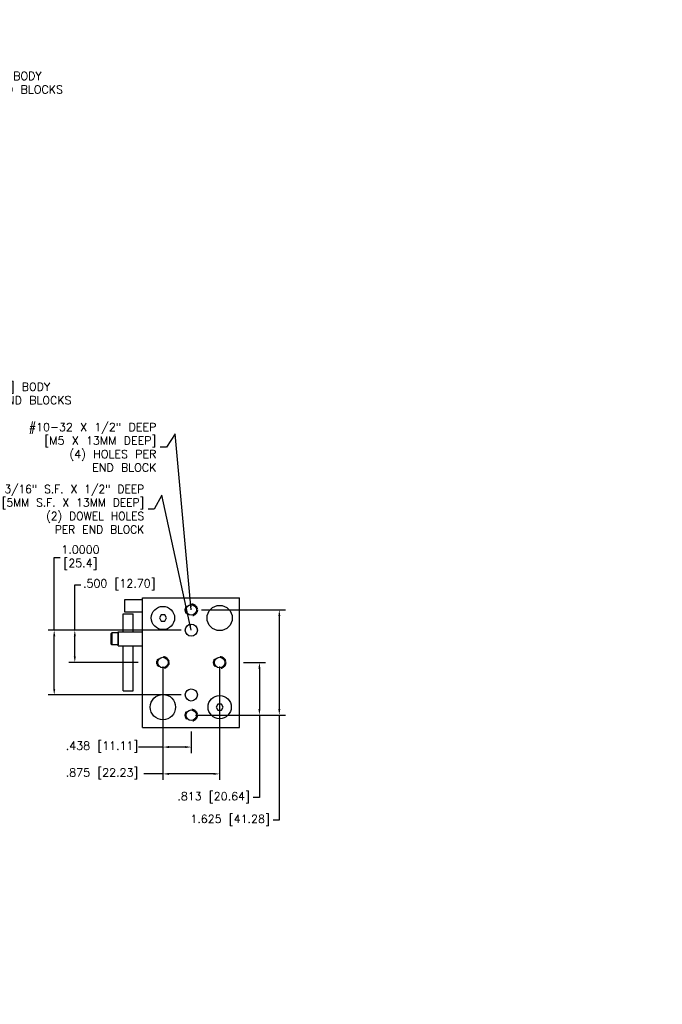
# Model space of a CAD drawing. Extents: x -25.6 to 35.6, y 0.1 to 17.6.
# Tile 2 of 2: x -14 to -4, y 0.1 to 15.3. Entities that reach past the tile are written whole.
import ezdxf

# ---------------------------------------------------------------- set-up
doc = ezdxf.new("R2010")
doc.units = 0
doc.header["$MEASUREMENT"] = 0
doc.linetypes.add('HIDDEN2', pattern=[0.1875, 0.125, -0.0625])
doc.layers.get('0').update_dxf_attribs({"linetype": 'CONTINUOUS'})
doc.layers.get('DEFPOINTS').update_dxf_attribs({"linetype": 'CONTINUOUS'})
doc.layers.add('1', color=7, linetype='CONTINUOUS')
doc.styles.get("Standard").update_dxf_attribs({"font": 'txt.shx', "height": 0.125})
doc.styles.add('STYLE1', font='PER_____.TTF', dxfattribs={"height": 0.125})
doc.dimstyles.new('METRIC', dxfattribs={"dimtxt": 0.15, "dimasz": 0.094, "dimexe": 0.094, "dimexo": 0.0625, "dimgap": 0.04, "dimtad": 0, "dimtih": 1, "dimtoh": 1, "dimdec": 3, "dimzin": 4, "dimdsep": 46, "dimtxsty": 'Standard', "dimcen": 0.09, "dimadec": 0, "dimazin": 0, "dimtp": 0.001, "dimtm": 0.001, "dimtfac": 1, "dimtdec": 3, "dimtofl": 0, "dimtmove": 0, "dimatfit": 3, "dimfxl": 1, "dimtolj": 1, "dimtzin": 4, "dimarcsym": 0})
doc.dimstyles.get("Standard").update_dxf_attribs({"dimtxt": 0.125, "dimasz": 0.094, "dimexe": 0.094, "dimexo": 0.0625, "dimgap": 0.0625, "dimtad": 0, "dimtih": 1, "dimtoh": 1, "dimdec": 3, "dimzin": 4, "dimdsep": 46, "dimtxsty": 'STYLE1', "dimcen": 0.09, "dimadec": 0, "dimazin": 0, "dimtfac": 1, "dimtdec": 4, "dimtofl": 0, "dimtmove": 0, "dimatfit": 3, "dimfxl": 1, "dimtolj": 1, "dimtzin": 4, "dimarcsym": 0})
doc.dimstyles.new('STD3', dxfattribs={"dimtxt": 0.15, "dimasz": 0.094, "dimexe": 0.0625, "dimexo": 0.0625, "dimgap": 0.06, "dimtad": 0, "dimtih": 1, "dimtoh": 1, "dimdec": 3, "dimzin": 7, "dimdsep": 46, "dimtxsty": 'Standard', "dimcen": 0.09, "dimclrd": 256, "dimclre": 256, "dimclrt": 256, "dimadec": 0, "dimazin": 0, "dimtfac": 1, "dimtdec": 3, "dimtofl": 0, "dimtmove": 0, "dimatfit": 1, "dimfxl": 1, "dimtolj": 1, "dimtzin": 7, "dimarcsym": 0})

# ---------------------------------------------------------------- blocks, each defined once
blk = doc.blocks.new('*D395')
at = {"color": 0, "linetype": 'ByBlock'}
for p, q in [((-13.425, 5.912), (-13.425, 7.031)), ((-13.425, 7.031), (-13.331, 7.031)), ((-11.467, 5.912), (-13.519, 5.912)), ((-13.425, 5.006), (-13.425, 5.818)), ((-11.467, 4.912), (-13.519, 4.912))]:
    blk.add_line(p, q, dxfattribs=at)
for points in [[(-13.441, 5.818), (-13.409, 5.818), (-13.425, 5.912)], [(-13.441, 5.006), (-13.409, 5.006), (-13.425, 4.912)]]:
    blk.add_solid(points, dxfattribs=at)
at = {"layer": 'DEFPOINTS', "color": 0, "linetype": 'ByBlock'}
for p in [(-11.404, 5.912), (-13.425, 4.912), (-11.404, 4.912)]:
    blk.add_point(p, dxfattribs=at)
at = {"color": 0, "linetype": 'ByBlock', "insert": (-13.02, 7.031), "char_height": 0.125, "attachment_point": 5}
blk.add_mtext('\\A1;1.0000\\P[25.4]', dxfattribs=at)
blk = doc.blocks.new('*D396')
at = {"color": 0, "linetype": 'ByBlock'}
for p, q in [((-11.154, 6.225), (-9.859, 6.225)), ((-9.953, 6.131), (-9.953, 4.694)), ((-11.154, 4.6), (-9.859, 4.6)), ((-9.953, 4.6), (-9.953, 2.978)), ((-9.953, 2.978), (-10.047, 2.978))]:
    blk.add_line(p, q, dxfattribs=at)
for points in [[(-9.968, 6.131), (-9.937, 6.131), (-9.953, 6.225)], [(-9.968, 4.694), (-9.937, 4.694), (-9.953, 4.6)]]:
    blk.add_solid(points, dxfattribs=at)
at = {"layer": 'DEFPOINTS', "color": 0, "linetype": 'ByBlock'}
for p in [(-11.217, 6.225), (-11.217, 4.6), (-9.953, 4.6)]:
    blk.add_point(p, dxfattribs=at)
at = {"color": 0, "linetype": 'ByBlock', "insert": (-10.712, 2.978), "char_height": 0.125, "attachment_point": 5}
blk.add_mtext('\\A1;1.625 [41.28]', dxfattribs=at)
blk = doc.blocks.new('*D397')
at = {"color": 0, "linetype": 'ByBlock'}
for p, q in [((-10.503, 5.412), (-10.166, 5.412)), ((-10.26, 5.318), (-10.26, 4.694)), ((-11.248, 4.6), (-10.166, 4.6)), ((-10.26, 4.6), (-10.26, 3.328)), ((-10.26, 3.328), (-10.354, 3.328))]:
    blk.add_line(p, q, dxfattribs=at)
for points in [[(-10.275, 5.318), (-10.244, 5.318), (-10.26, 5.412)], [(-10.275, 4.694), (-10.244, 4.694), (-10.26, 4.6)]]:
    blk.add_solid(points, dxfattribs=at)
at = {"layer": 'DEFPOINTS', "color": 0, "linetype": 'ByBlock'}
for p in [(-10.565, 5.412), (-11.31, 4.6), (-10.26, 4.6)]:
    blk.add_point(p, dxfattribs=at)
at = {"color": 0, "linetype": 'ByBlock', "insert": (-10.966, 3.328), "char_height": 0.125, "attachment_point": 5}
blk.add_mtext('\\A1;.813 [20.64]', dxfattribs=at)
blk = doc.blocks.new('*D398')
at = {"color": 0, "linetype": 'ByBlock'}
for p, q in [((-13.107, 5.912), (-13.107, 6.613)), ((-13.107, 6.613), (-13.013, 6.613)), ((-11.467, 5.912), (-13.201, 5.912)), ((-13.107, 5.506), (-13.107, 5.818)), ((-12.128, 5.412), (-13.201, 5.412))]:
    blk.add_line(p, q, dxfattribs=at)
for points in [[(-13.123, 5.818), (-13.092, 5.818), (-13.107, 5.912)], [(-13.123, 5.506), (-13.092, 5.506), (-13.107, 5.412)]]:
    blk.add_solid(points, dxfattribs=at)
at = {"layer": 'DEFPOINTS', "color": 0, "linetype": 'ByBlock'}
for p in [(-13.107, 5.912), (-11.404, 5.912), (-12.065, 5.412)]:
    blk.add_point(p, dxfattribs=at)
at = {"color": 0, "linetype": 'ByBlock', "insert": (-12.421, 6.613), "char_height": 0.125, "attachment_point": 5}
blk.add_mtext('\\A1;.500 [12.70]', dxfattribs=at)
blk = doc.blocks.new('*D399')
at = {"color": 0, "linetype": 'ByBlock'}
for p, q in [((-11.748, 5.35), (-11.748, 4.014)), ((-11.31, 4.35), (-11.31, 4.014)), ((-11.748, 4.108), (-12.126, 4.108)), ((-11.404, 4.108), (-11.654, 4.108))]:
    blk.add_line(p, q, dxfattribs=at)
for points in [[(-11.654, 4.124), (-11.654, 4.092), (-11.748, 4.108)], [(-11.404, 4.124), (-11.404, 4.092), (-11.31, 4.108)]]:
    blk.add_solid(points, dxfattribs=at)
at = {"layer": 'DEFPOINTS', "color": 0, "linetype": 'ByBlock'}
for p in [(-11.748, 5.412), (-11.31, 4.412), (-11.748, 4.108)]:
    blk.add_point(p, dxfattribs=at)
at = {"color": 0, "linetype": 'ByBlock', "insert": (-12.687, 4.108), "char_height": 0.125, "attachment_point": 5}
blk.add_mtext('\\A1;.438 [11.11]', dxfattribs=at)
blk = doc.blocks.new('*D400')
at = {"color": 0, "linetype": 'ByBlock'}
for p, q in [((-11.748, 5.35), (-11.748, 3.6)), ((-10.873, 5.35), (-10.873, 3.6)), ((-11.748, 3.694), (-12.043, 3.694)), ((-10.967, 3.694), (-11.654, 3.694))]:
    blk.add_line(p, q, dxfattribs=at)
for points in [[(-11.654, 3.71), (-11.654, 3.678), (-11.748, 3.694)], [(-10.967, 3.71), (-10.967, 3.678), (-10.873, 3.694)]]:
    blk.add_solid(points, dxfattribs=at)
at = {"layer": 'DEFPOINTS', "color": 0, "linetype": 'ByBlock'}
for p in [(-11.748, 5.412), (-10.873, 5.412), (-10.873, 3.694)]:
    blk.add_point(p, dxfattribs=at)
at = {"color": 0, "linetype": 'ByBlock', "insert": (-12.687, 3.694), "char_height": 0.125, "attachment_point": 5}
blk.add_mtext('\\A1;.875 [22.23]', dxfattribs=at)
blk = doc.blocks.new('*D401')
at = {"color": 0, "linetype": 'ByBlock'}
for p, q in [((-15.92, 15.331), (-14.413, 15.331)), ((-14.507, 15.237), (-14.507, 14.543)), ((-14.507, 13.435), (-14.507, 14.13)), ((-15.92, 13.341), (-14.413, 13.341))]:
    blk.add_line(p, q, dxfattribs=at)
for points in [[(-14.523, 15.237), (-14.492, 15.237), (-14.507, 15.331)], [(-14.523, 13.435), (-14.492, 13.435), (-14.507, 13.341)]]:
    blk.add_solid(points, dxfattribs=at)
at = {"layer": 'DEFPOINTS', "color": 0, "linetype": 'ByBlock'}
for p in [(-15.983, 15.331), (-15.983, 13.341), (-14.507, 13.341)]:
    blk.add_point(p, dxfattribs=at)
at = {"color": 0, "linetype": 'ByBlock', "insert": (-14.507, 14.337), "char_height": 0.125, "attachment_point": 5}
blk.add_mtext('\\A1;2.000 [50.80] BODY\\P1.990 [50.55] END BLOCKS', dxfattribs=at)
blk = doc.blocks.new('*D404')
at = {"color": 0, "linetype": 'ByBlock'}
for p, q in [((-15.92, 10.292), (-14.281, 10.292)), ((-14.375, 10.198), (-14.375, 9.771)), ((-14.375, 8.886), (-14.375, 9.313)), ((-15.92, 8.792), (-14.281, 8.792))]:
    blk.add_line(p, q, dxfattribs=at)
for points in [[(-14.391, 10.198), (-14.359, 10.198), (-14.375, 10.292)], [(-14.391, 8.886), (-14.359, 8.886), (-14.375, 8.792)]]:
    blk.add_solid(points, dxfattribs=at)
at = {"layer": 'DEFPOINTS', "color": 0, "linetype": 'ByBlock'}
for p in [(-15.983, 10.292), (-15.983, 8.792), (-14.375, 8.792)]:
    blk.add_point(p, dxfattribs=at)
at = {"color": 0, "linetype": 'ByBlock', "insert": (-14.375, 9.542), "char_height": 0.125, "attachment_point": 5}
blk.add_mtext('\\A1;1.500 [38.10] BODY\\P1.490 [37.85] END BLOCKS', dxfattribs=at)

msp = doc.modelspace()

# ---------------------------------------------------------------- linework, layer by layer
at = {"linetype": 'Continuous'}
for p, q in [((-12.36308, 5.88666), (-12.36308, 6.16203)), ((-12.2056, 5.88666), (-12.2056, 6.16203)), ((-12.44034, 5.66791), (-12.44034, 5.88666)), ((-12.06534, 5.66791), (-12.06534, 5.88666)), ((-12.36308, 4.97616), (-12.36308, 5.66791)), ((-12.2056, 4.97616), (-12.2056, 5.66791))]:
    msp.add_line(p, q, dxfattribs=at)
at = {"layer": '1', "linetype": 'Continuous'}
for p, q in [((-12.34159, 6.38078), (-12.34159, 6.19328)), ((-12.06534, 6.38078), (-12.34159, 6.38078)), ((-12.06534, 4.41203), (-12.06534, 6.41203)), ((-12.06534, 6.41203), (-10.56534, 6.41203)), ((-10.56534, 4.41203), (-10.56534, 6.41203)), ((-12.36308, 6.16203), (-12.2056, 6.16203)), ((-12.34159, 6.19328), (-12.06534, 6.19328)), ((-11.77497, 6.14653), (-11.80211, 6.09953)), ((-11.80211, 6.09953), (-11.77497, 6.05253)), ((-11.7207, 6.14653), (-11.77497, 6.14653)), ((-11.69357, 6.09953), (-11.7207, 6.14653)), ((-11.7207, 6.05253), (-11.69357, 6.09953)), ((-11.77497, 6.05253), (-11.7207, 6.05253)), ((-12.55234, 5.85428), (-12.53734, 5.86928)), ((-12.55234, 5.85428), (-12.55234, 5.70028)), ((-12.53734, 5.86928), (-12.53734, 5.68528)), ((-12.44034, 5.86928), (-12.53734, 5.86928)), ((-12.44034, 5.88666), (-12.06534, 5.88666)), ((-12.44034, 5.86928), (-12.44034, 5.68528)), ((-12.55234, 5.70028), (-12.53734, 5.68528)), ((-12.44034, 5.68528), (-12.53734, 5.68528)), ((-12.44034, 5.66791), (-12.06534, 5.66791)), ((-12.36308, 4.97616), (-12.2056, 4.97616)), ((-10.89997, 4.77153), (-10.92711, 4.72453)), ((-10.92711, 4.72453), (-10.89997, 4.67753)), ((-10.8457, 4.77153), (-10.89997, 4.77153)), ((-10.81857, 4.72453), (-10.8457, 4.77153)), ((-10.8457, 4.67753), (-10.81857, 4.72453)), ((-10.89997, 4.67753), (-10.8457, 4.67753)), ((-12.06534, 4.41203), (-10.56534, 4.41203))]:
    msp.add_line(p, q, dxfattribs=at)
for centre, radius in [((-11.74784, 6.09953), 0.1795), ((-11.31034, 6.22453), 0.0805), ((-10.87284, 6.09953), 0.195), ((-11.31034, 5.91203), 0.09375), ((-11.74784, 5.41203), 0.0805), ((-10.87284, 5.41203), 0.0805), ((-11.74784, 4.72453), 0.195), ((-11.31034, 4.91203), 0.09375), ((-10.87284, 4.72453), 0.1795), ((-11.31034, 4.59953), 0.0805)]:
    msp.add_circle(centre, radius, dxfattribs=at)
at = {"layer": '1', "linetype": 'HIDDEN2'}
for centre in [(-11.31034, 6.22453), (-11.74784, 5.41203), (-10.87284, 5.41203), (-11.31034, 4.59953)]:
    msp.add_circle(centre, 0.09375, dxfattribs=at)

# ---------------------------------------------------------------- texts
at = {"linetype": 'Continuous', "char_height": 0.125, "attachment_point": 4}
for insert in [(-4.77961, 5.46695), (-5.02961, 2.63883), (-4.04524, 0.13883)]:
    msp.add_mtext('{ }', dxfattribs=dict(at, insert=insert))
at = {"layer": '1', "linetype": 'Continuous', "char_height": 0.125, "attachment_point": 6}
for s, insert in [('#10-32 X 1/2" DEEP\\P[M5 X 13MM DEEP]\\P(4) HOLES PER\\PEND BLOCK', (-11.84893, 8.73267)), ('3/16" S.F. X 1/2" DEEP\\P[5MM S.F. X 13MM DEEP]\\P(2) DOWEL HOLES\\PPER END BLOCK', (-12.03567, 7.77672))]:
    msp.add_mtext(s, dxfattribs=dict(at, insert=insert))

# ---------------------------------------------------------------- dimensions: what is measured, and where the dimension line sits
at = {"linetype": 'Continuous'}
dim = msp.add_linear_dim(base=(-14.50726, 13.34075), p1=(-15.98274, 15.33075), p2=(-15.98274, 13.34075), angle=90, text='2.000 [50.80] BODY\\P1.990 [50.55] END BLOCKS', dimstyle='METRIC', dxfattribs=at)
dim.commit()
dim.dimension.update_dxf_attribs({"geometry": '*D401', "text_midpoint": (-14.50726, 14.33681), "dimtype": 160})
dim = msp.add_linear_dim(base=(-14.37497, 8.79178), p1=(-15.98274, 10.29178), p2=(-15.98274, 8.79178), angle=90, text='1.500 [38.10] BODY\\P1.490 [37.85] END BLOCKS', dimstyle='Standard', override={"dimtxsty": 'Standard', "dimtp": 0.001, "dimtm": 0.001, "dimtdec": 3}, dxfattribs=at)
dim.commit()
dim.dimension.update_dxf_attribs({"geometry": '*D404', "text_midpoint": (-14.37497, 9.54178)})
at = {"layer": '1', "linetype": 'Continuous'}
dim = msp.add_linear_dim(base=(-13.42503, 4.91203), p1=(-11.40409, 5.91203), p2=(-11.40409, 4.91203), angle=90, text='1.0000\\P[25.4]', dimstyle='METRIC', override={"dimdec": 4}, dxfattribs=at)
dim.commit()
dim.dimension.update_dxf_attribs({"geometry": '*D395', "text_midpoint": (-13.0202, 7.03106), "dimtype": 160})
for base, p1, p2, picture, middle in [((-13.10719, 5.91203), (-12.06534, 5.41203), (-11.40409, 5.91203), '*D398', (-12.4211, 6.61306)), ((-9.95254, 4.59953), (-11.21659, 6.22453), (-11.21659, 4.59953), '*D396', (-10.71154, 2.97761)), ((-10.2595481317, 4.5995312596), (-10.5653372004, 5.4120312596), (-11.3103372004, 4.5995312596), '*D397', (-10.9664647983, 3.3279064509))]:
    dim = msp.add_linear_dim(base=base, p1=p1, p2=p2, angle=90, dimstyle='METRIC', dxfattribs=at)
    dim.commit()
    dim.dimension.update_dxf_attribs({"geometry": picture, "text_midpoint": middle, "dimtype": 160})
for base, p1, p2, picture, middle in [((-11.7478372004, 4.1081053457), (-11.3103372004, 4.4120312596), (-11.7478372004, 5.4120312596), '*D399', (-12.6872404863, 4.1081053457)), ((-10.87284, 3.69412), (-11.74784, 5.41203), (-10.87284, 5.41203), '*D400', (-12.68724, 3.69412))]:
    dim = msp.add_linear_dim(base=base, p1=p1, p2=p2, dimstyle='METRIC', dxfattribs=at)
    dim.commit()
    dim.dimension.update_dxf_attribs({"geometry": picture, "text_midpoint": middle, "dimtype": 160})

# ---------------------------------------------------------------- leaders
at = {"layer": '1', "linetype": 'Continuous', "annotation_type": 0, "has_hookline": 1, "hookline_direction": 1}
for points, text_width in [([(-11.31034, 6.22453), (-11.55869, 8.9415), (-11.69493, 8.73267), (-11.78893, 8.73267)], 2.0625), ([(-11.31034, 5.91203), (-11.76623, 7.99421), (-11.88167, 7.77672), (-11.97567, 7.77672)], 2.70833)]:
    msp.add_leader(points, dimstyle='STD3', dxfattribs=dict(at, text_width=text_width))

doc.saveas('drawing.dxf')
